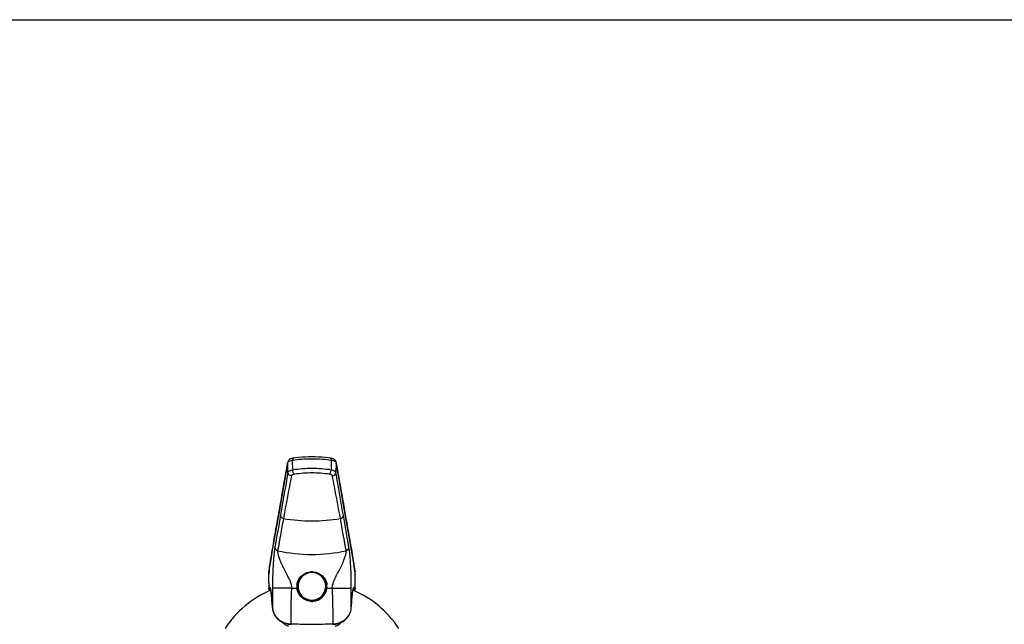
# Model space of a CAD drawing. Header units: millimetres. Extents: x 0 to 1118, y 0 to 864.
# Tile 4 of 5: x 279 to 559, y 692 to 864. Entities that reach past the tile are written whole.
import ezdxf

# ---------------------------------------------------------------- set-up
doc = ezdxf.new("R2010")
doc.units = ezdxf.units.MM
doc.header["$LTSCALE"] = 61.468
doc.layers.get('0').update_dxf_attribs({"linetype": 'CONTINUOUS'})

msp = doc.modelspace()

# ---------------------------------------------------------------- linework, layer by layer
at = {"color": 7, "linetype": 'CONTINUOUS'}
for p, q in [((0, 863.6), (1117.6, 863.6)), ((355.48, 738.1), (352.9, 723.41)), ((355.48, 738.11), (355.48, 738.1)), ((357.11, 739.16), (356.84, 739.12)), ((357.11, 739.16), (357.11, 739.16)), ((367.53, 739.16), (367.53, 739.16)), ((369.14, 738.18), (369.08, 738.35)), ((369.16, 738.11), (369.14, 738.18)), ((371.3, 725.91), (369.16, 738.1)), ((373.46, 713.63), (371.3, 725.91)), ((352.9, 723.41), (351.18, 713.63)), ((351.18, 713.63), (350.44, 709.28)), ((374.2, 709.28), (373.46, 713.63)), ((350.44, 709.28), (350.37, 708.88)), ((374.26, 708.89), (374.2, 709.28)), ((374.2, 709.28), (374.2, 709.28)), ((350.03, 705.8), (350.02, 705.55)), ((350.02, 705.55), (350.02, 705.44)), ((350.02, 705.44), (350.08, 702.08)), ((374.56, 702.08), (374.62, 705.44)), ((374.62, 705.56), (374.61, 705.8)), ((374.62, 705.44), (374.62, 705.56)), ((350.08, 702.08), (350.08, 702.08)), ((350.25, 701.69), (350.37, 701.58)), ((374.28, 701.58), (374.44, 701.75)), ((356.09, 692.03), (356.34, 692.02)), ((368.3, 692.02), (368.52, 692.03))]:
    msp.add_line(p, q, dxfattribs=at)
at = {"color": 9, "linetype": 'CONTINUOUS'}
for p, q in [((355.4, 737.61), (355.41, 737.67)), ((355.41, 737.67), (355.46, 737.91)), ((355.46, 737.91), (355.47, 737.97)), ((355.47, 737.74), (355.47, 737.97)), ((355.51, 735.14), (355.47, 737.74)), ((356.88, 735.8), (356.81, 738.61)), ((367.83, 738.61), (367.76, 735.8)), ((369.17, 737.74), (369.13, 735.14)), ((369.17, 737.97), (369.17, 737.74)), ((369.17, 737.97), (369.18, 737.91)), ((369.18, 737.91), (369.23, 737.67)), ((369.23, 737.67), (369.24, 737.61)), ((352.91, 723.4), (352.93, 723.53)), ((371.71, 723.53), (371.73, 723.4)), ((350.43, 709.15), (350.45, 709.28)), ((374.19, 709.28), (374.21, 709.15)), ((350.03, 705.73), (350.04, 705.8)), ((350.03, 705.73), (350.04, 705.44)), ((350.04, 705.44), (350.04, 705.14)), ((350.04, 705.14), (350.09, 702.18)), ((374.55, 702.18), (374.6, 705.14)), ((374.6, 705.8), (374.61, 705.73)), ((374.6, 705.14), (374.61, 705.44)), ((374.61, 705.44), (374.61, 705.73)), ((356.51, 702.24), (358.08, 702.24)), ((366.56, 702.24), (368.13, 702.24)), ((374.56, 702.09), (374.56, 702.08)), ((351.14, 696.63), (351.14, 696.62)), ((373.5, 696.63), (373.5, 696.62)), ((356.31, 692.17), (356.34, 692.17)), ((368.3, 692.17), (368.33, 692.17))]:
    msp.add_line(p, q, dxfattribs=at)
at = {"color": 7, "linetype": 'CONTINUOUS'}
for points in [[(355.55, 738.34), (355.49, 738.17), (355.48, 738.11)], [(356.84, 739.12), (356.61, 739.06), (356.41, 739), (356.22, 738.93), (356.05, 738.84), (355.9, 738.75), (355.77, 738.63), (355.65, 738.49), (355.55, 738.34)], [(367.53, 739.16), (366.97, 739.25), (366.08, 739.35), (365.17, 739.42), (364.23, 739.48), (363.27, 739.51), (362.31, 739.52), (361.34, 739.51), (360.39, 739.47), (359.45, 739.42), (358.53, 739.34), (357.65, 739.24), (357.11, 739.16)], [(368.01, 739.07), (367.78, 739.12), (367.53, 739.16)], [(369.08, 738.35), (368.99, 738.5), (368.87, 738.64), (368.73, 738.75), (368.57, 738.85), (368.41, 738.93), (368.22, 739), (368.01, 739.07)], [(350.37, 708.88), (350.3, 708.34), (350.22, 707.73), (350.15, 707.08), (350.08, 706.37), (350.03, 705.8)], [(374.61, 705.8), (374.56, 706.38), (374.49, 707.09), (374.41, 707.74), (374.34, 708.35), (374.26, 708.89)], [(350.08, 702.08), (350.11, 701.92), (350.25, 701.69)], [(374.44, 701.75), (374.55, 701.96), (374.56, 702.09)], [(351.14, 696.62), (351.18, 696.23), (351.32, 695.63), (351.53, 695.06), (351.82, 694.52), (352.16, 694.03), (352.56, 693.59), (352.99, 693.2), (353.45, 692.88), (353.94, 692.6), (354.45, 692.38), (354.97, 692.22), (355.52, 692.1), (356.09, 692.03)], [(368.52, 692.03), (369.09, 692.09), (369.64, 692.21), (370.17, 692.37), (370.68, 692.59), (371.17, 692.86), (371.63, 693.19), (372.07, 693.57), (372.46, 694.01), (372.81, 694.5), (373.1, 695.04), (373.32, 695.61), (373.45, 696.21), (373.5, 696.62)]]:
    msp.add_lwpolyline(points, dxfattribs=at)
at = {"color": 9, "linetype": 'CONTINUOUS'}
for centre, radius, start, end in [((356.1, 737.62), 0.7, 169.9122, 180.7348), ((356.17, 737.98), 0.7, 169.8804, 180.7322), ((356.17, 737.51), 0.872, 124.5923, 127.6593), ((356.26, 737.38), 1.04, 121.8632, 124.5985), ((368.47, 737.98), 0.7, 359.2677, 10.1204), ((368.94, 737.93), 0.239, 9.7811, 17.0288), ((368.54, 737.62), 0.7, 359.2652, 10.0878), ((353.61, 723.41), 0.699, 170.0336, 180.744), ((362.32, 773.44), 52.05, 261.0621, 278.9379), ((371.03, 723.41), 0.699, 359.256, 9.9658), ((362.32, 757.63), 45.78, 257.7277, 282.2723), ((370.01, 705.88), 19.85, 170.5041, 171.128), ((351.12, 709.16), 0.693, 170.5021, 180.7842), ((362.32, 702.4), 4.52, 90.0273, 94.726), ((362.32, 702.52), 4.39, 88.3993, 89.9906), ((362.31, 702.34), 4.58, 85.3018, 88.4025), ((373.52, 709.16), 0.693, 359.2159, 9.4975), ((354.63, 705.88), 19.85, 8.872, 9.4959), ((352.84, 705.48), 2.83, 174.8988, 180.8821), ((350.6, 705.75), 0.573, 175.126, 181.5304), ((438.29, 698.09), 88.59, 174.8234, 175.011), ((362.32, 702.8), 3.92, 352.3394, 187.6605), ((286.35, 698.09), 88.59, 4.989, 5.1766), ((374.04, 705.75), 0.573, 358.4693, 4.9696), ((371.74, 705.48), 2.88, 2.1744, 5.0736), ((371.85, 705.48), 2.77, 359.0858, 2.174), ((350.66, 701.95), 0.37, 163.8599, 165.7213), ((587.71, 692.57), 231.41, 177.6039, 180.0994), ((362.1, 702.79), 4.06, 173.9006, 180.8849), ((362.22, 702.79), 4.18, 180.9121, 185.9267), ((362.09, 702.78), 4.05, 185.9058, 187.6204), ((362.29, 702.8), 3.89, 187.6706, 188.1897), ((362.32, 702.8), 3.92, 188.2182, 351.7821), ((362.32, 702.81), 4.28, 275.5318, 350.5557), ((362.35, 702.8), 3.89, 351.8105, 352.3294), ((362.35, 702.8), 4.25, 350.6338, 352.4568), ((362.55, 702.78), 4.04, 352.3803, 354.0981), ((362.54, 702.79), 4.06, 359.1151, 6.1017), ((362.41, 702.79), 4.18, 354.0765, 359.0874), ((136.93, 692.57), 231.41, 359.9006, 2.3962), ((371.81, 701.32), 2.63, 16.1284, 17.1924), ((373.98, 701.96), 0.371, 342.1406, 350.3376), ((362.32, 702.84), 4.31, 264.4983, 268.1482), ((362.32, 702.75), 4.06, 264.4143, 275.5822), ((362.32, 702.77), 4.24, 268.1469, 269.9939), ((362.32, 702.82), 4.29, 270.021, 275.5173), ((355.22, 696.88), 4.09, 183.5947, 184.1322), ((355.24, 696.89), 4.11, 184.1358, 188.1807), ((355.28, 696.89), 4.14, 188.1792, 190.1167), ((355.33, 696.9), 4.2, 190.1268, 195.3674), ((369.3, 696.9), 4.2, 344.3792, 349.6001), ((369.36, 696.89), 4.15, 349.6103, 351.4716), ((369.39, 696.89), 4.11, 351.4695, 355.9007), ((369.42, 696.88), 4.09, 355.9053, 356.4053), ((356.49, 698.54), 6.38, 265.6515, 268.3382), ((368.15, 698.59), 6.43, 271.6667, 272.997), ((368.15, 698.49), 6.33, 272.9967, 274.3491)]:
    msp.add_arc(centre, radius, start, end, dxfattribs=at)
at = {"color": 7, "linetype": 'CONTINUOUS'}
for centre, radius, start, end in [((362.22, 702.81), 4, 159.0007, 163.5496), ((362.32, 702.61), 4.23, 88.4064, 94.8222), ((362.32, 702.62), 4.22, 85.1763, 88.4065), ((362.42, 702.81), 4, 16.4495, 20.9988), ((362.32, 674.63), 29.5, 113.3422, 146.65), ((362.29, 702.8), 4.07, 172.7201, 180.0041), ((362.32, 702.81), 4.1, 180.0095, 359.9901), ((362.31, 702.8), 4.09, 180.0024, 182.4828), ((362.33, 702.8), 4.11, 182.485, 185.8493), ((362.36, 702.81), 4.14, 185.8481, 187.5097), ((362.27, 702.8), 4.05, 171.8816, 172.7103), ((362.25, 702.81), 4.03, 165.6315, 171.8829), ((362.23, 702.81), 4.01, 163.5497, 165.6258), ((362.41, 702.81), 4.01, 14.3747, 16.4493), ((362.39, 702.81), 4.03, 8.1175, 14.369), ((362.37, 702.8), 4.05, 7.2899, 8.1187), ((362.3, 702.8), 4.12, 352.4856, 357.5099), ((362.35, 702.8), 4.07, 359.9959, 7.2801), ((362.33, 702.8), 4.09, 357.5174, 359.9977), ((362.32, 674.63), 29.5, 33.35, 66.6578), ((357.39, 696.41), 5.19, 226.0147, 251.0363), ((367.24, 696.42), 5.19, 288.9734, 314.0922)]:
    msp.add_arc(centre, radius, start, end, dxfattribs=at)
at = {"color": 9, "linetype": 'CONTINUOUS'}
for points, knots in [([(355.47, 737.97), (355.47, 737.99), (355.5, 738.09), (355.57, 738.16), (355.63, 738.2)], [0, 0, 0, 0, 0.213718, 1, 1, 1, 1]), ([(355.71, 738.26), (355.73, 738.27), (355.79, 738.31), (355.86, 738.34), (355.91, 738.36)], [0, 0, 0, 0, 0.231145, 1, 1, 1, 1]), ([(355.91, 738.36), (355.97, 738.39), (356.27, 738.5), (356.57, 738.57), (356.81, 738.61)], [0, 0, 0, 0, 0.213058, 1, 1, 1, 1]), ([(357.11, 739.16), (357.07, 739.16), (356.95, 739.1), (356.84, 738.89), (356.82, 738.71), (356.81, 738.61)], [0, 0, 0, 0, 0.189202, 0.542887, 1, 1, 1, 1]), ([(356.81, 738.61), (357.69, 738.75), (359.52, 738.93), (362.32, 739.02), (365.12, 738.93), (366.95, 738.75), (367.83, 738.61)], [0, 0, 0, 0, 0.239628, 0.5, 0.760372, 1, 1, 1, 1]), ([(367.53, 739.16), (367.57, 739.16), (367.69, 739.1), (367.8, 738.89), (367.82, 738.71), (367.83, 738.61)], [0, 0, 0, 0, 0.189233, 0.543022, 1, 1, 1, 1]), ([(367.83, 738.61), (367.91, 738.59), (368.22, 738.53), (368.52, 738.45), (368.73, 738.36)], [0, 0, 0, 0, 0.28526, 1, 1, 1, 1]), ([(368.73, 738.36), (368.75, 738.35), (368.85, 738.3), (368.95, 738.25), (369.01, 738.2)], [0, 0, 0, 0, 0.280094, 1, 1, 1, 1]), ([(369.01, 738.2), (369.03, 738.19), (369.09, 738.13), (369.15, 738.06), (369.17, 738)], [0, 0, 0, 0, 0.29209, 1, 1, 1, 1]), ([(352.93, 723.53), (353.14, 724.71), (353.96, 729.4), (354.78, 734.09), (355.4, 737.61)], [0, 0, 0, 0, 0.250372, 1, 1, 1, 1]), ([(355.51, 735.14), (355.34, 734.12), (354.63, 730.07), (353.92, 726.01), (353.4, 722.97)], [0, 0, 0, 0, 0.2508, 1, 1, 1, 1]), ([(356.88, 735.8), (356.69, 735.77), (356.36, 735.69), (355.94, 735.54), (355.64, 735.38), (355.52, 735.21), (355.51, 735.14)], [0, 0, 0, 0, 0.356284, 0.643946, 0.855152, 1, 1, 1, 1]), ([(356.49, 734.18), (356.24, 734.18), (355.73, 734.39), (355.51, 734.89), (355.51, 735.14)], [0, 0, 0, 0, 0.506303, 1, 1, 1, 1]), ([(357.41, 734.59), (357.33, 734.63), (357.17, 734.77), (356.94, 735.17), (356.87, 735.54), (356.88, 735.8)], [0, 0, 0, 0, 0.193857, 0.439228, 1, 1, 1, 1]), ([(367.76, 735.8), (365.97, 736.1), (362.32, 736.35), (358.67, 736.1), (356.88, 735.8)], [0, 0, 0, 0, 0.5, 1, 1, 1, 1]), ([(367.23, 734.59), (367.31, 734.63), (367.47, 734.77), (367.7, 735.17), (367.77, 735.54), (367.76, 735.8)], [0, 0, 0, 0, 0.193857, 0.439228, 1, 1, 1, 1]), ([(369.13, 735.14), (369.12, 735.21), (369, 735.38), (368.7, 735.54), (368.28, 735.69), (367.95, 735.77), (367.76, 735.8)], [0, 0, 0, 0, 0.144847, 0.356054, 0.643716, 1, 1, 1, 1]), ([(368.15, 734.18), (368.4, 734.18), (368.91, 734.39), (369.13, 734.89), (369.13, 735.14)], [0, 0, 0, 0, 0.506303, 1, 1, 1, 1]), ([(371.24, 722.97), (370.72, 726.01), (370.01, 730.07), (369.3, 734.12), (369.13, 735.14)], [0, 0, 0, 0, 0.7492, 1, 1, 1, 1]), ([(369.24, 737.61), (369.44, 736.45), (370.27, 731.75), (371.09, 727.06), (371.71, 723.53)], [0, 0, 0, 0, 0.248035, 1, 1, 1, 1]), ([(356.49, 734.18), (356.3, 733.16), (355.54, 729.11), (354.78, 725.06), (354.23, 722.03)], [0, 0, 0, 0, 0.250996, 1, 1, 1, 1]), ([(357.41, 734.59), (357.19, 734.56), (356.89, 734.49), (356.58, 734.33), (356.5, 734.22), (356.49, 734.18)], [0, 0, 0, 0, 0.646456, 0.857664, 1, 1, 1, 1]), ([(368.15, 734.18), (368.14, 734.22), (368.06, 734.33), (367.75, 734.49), (367.45, 734.56), (367.23, 734.59)], [0, 0, 0, 0, 0.142336, 0.353544, 1, 1, 1, 1]), ([(370.41, 722.03), (369.86, 725.06), (369.1, 729.11), (368.34, 733.16), (368.15, 734.18)], [0, 0, 0, 0, 0.749004, 1, 1, 1, 1]), ([(350.45, 709.28), (350.65, 710.48), (351.46, 715.19), (352.29, 719.9), (352.91, 723.4)], [0, 0, 0, 0, 0.254973, 1, 1, 1, 1]), ([(353.4, 722.97), (353.13, 721.44), (352.74, 719.15), (352.28, 716.48), (352.01, 714.96), (351.88, 714.21), (351.81, 713.84)], [0, 0, 0, 0, 0.502127, 0.752547, 0.876854, 1, 1, 1, 1]), ([(354.23, 722.03), (354.1, 721.26), (353.82, 719.73), (353.48, 717.82), (353.21, 716.3), (353.01, 715.16), (352.83, 714.21), (352.7, 713.46), (352.61, 713.09), (352.59, 712.9)], [0, 0, 0, 0, 0.25083, 0.502165, 0.6276, 0.752578, 0.876818, 0.938571, 1, 1, 1, 1]), ([(354.23, 722.03), (354.01, 722.06), (353.58, 722.29), (353.4, 722.75), (353.4, 722.97)], [0, 0, 0, 0, 0.506019, 1, 1, 1, 1]), ([(370.41, 722.03), (370.63, 722.06), (371.06, 722.29), (371.24, 722.75), (371.24, 722.97)], [0, 0, 0, 0, 0.506019, 1, 1, 1, 1]), ([(372.05, 712.9), (372.03, 713.09), (371.94, 713.46), (371.85, 714.02), (371.74, 714.59), (371.6, 715.35), (371.43, 716.3), (371.16, 717.82), (370.82, 719.73), (370.54, 721.26), (370.41, 722.03)], [0, 0, 0, 0, 0.061429, 0.123182, 0.18519, 0.247422, 0.3724, 0.497835, 0.74917, 1, 1, 1, 1]), ([(372.83, 713.84), (372.76, 714.21), (372.63, 714.96), (372.36, 716.48), (371.9, 719.15), (371.51, 721.44), (371.24, 722.97)], [0, 0, 0, 0, 0.123147, 0.247454, 0.497873, 1, 1, 1, 1]), ([(371.73, 723.4), (371.93, 722.24), (372.76, 717.53), (373.6, 712.82), (374.19, 709.28)], [0, 0, 0, 0, 0.247565, 1, 1, 1, 1]), ([(351.81, 713.84), (351.73, 713.36), (351.54, 712.15), (351.34, 709.82), (351.18, 706.47), (351.14, 703.84), (351.14, 702.34)], [0, 0, 0, 0, 0.126038, 0.317484, 0.608061, 1, 1, 1, 1]), ([(352.59, 712.9), (352.38, 712.95), (351.98, 713.18), (351.81, 713.62), (351.81, 713.84)], [0, 0, 0, 0, 0.505613, 1, 1, 1, 1]), ([(352.59, 712.9), (352.55, 712.69), (352.61, 712.15), (352.85, 711.25), (353.27, 710.1), (354.08, 708.21), (355.19, 706.23), (356.25, 704.09), (356.54, 702.86), (356.51, 702.24)], [0, 0, 0, 0, 0.055285, 0.137516, 0.245352, 0.375108, 0.677854, 0.83858, 1, 1, 1, 1]), ([(368.13, 702.24), (368.1, 702.86), (368.39, 704.09), (369.45, 706.23), (370.56, 708.21), (371.37, 710.1), (371.79, 711.25), (372.03, 712.15), (372.09, 712.69), (372.05, 712.9)], [0, 0, 0, 0, 0.161419, 0.322146, 0.624892, 0.754648, 0.862484, 0.944715, 1, 1, 1, 1]), ([(372.05, 712.9), (372.26, 712.94), (372.66, 713.18), (372.83, 713.62), (372.83, 713.84)], [0, 0, 0, 0, 0.504919, 1, 1, 1, 1]), ([(373.5, 702.34), (373.5, 703.84), (373.46, 706.47), (373.3, 709.82), (373.1, 712.15), (372.91, 713.36), (372.83, 713.84)], [0, 0, 0, 0, 0.39194, 0.682517, 0.873963, 1, 1, 1, 1]), ([(350.06, 706.09), (350.09, 706.37), (350.18, 707.32), (350.29, 708.27), (350.39, 708.94)], [0, 0, 0, 0, 0.291972, 1, 1, 1, 1]), ([(358.07, 703.22), (358.12, 703.71), (358.4, 704.65), (359.28, 705.82), (360.5, 706.62), (361.46, 706.86), (361.95, 706.9)], [0, 0, 0, 0, 0.252427, 0.498145, 0.745159, 1, 1, 1, 1]), ([(362.69, 706.9), (363.18, 706.86), (364.14, 706.62), (365.36, 705.82), (366.24, 704.65), (366.52, 703.71), (366.57, 703.22)], [0, 0, 0, 0, 0.254842, 0.501856, 0.747574, 1, 1, 1, 1]), ([(374.25, 708.94), (374.28, 708.74), (374.41, 707.8), (374.51, 706.84), (374.58, 706.09)], [0, 0, 0, 0, 0.207649, 1, 1, 1, 1]), ([(350.09, 702.18), (350.11, 702.24), (350.14, 702.35), (350.2, 702.47), (350.25, 702.55), (350.33, 702.57), (350.4, 702.51), (350.49, 702.35), (350.53, 702.19), (350.56, 702.07)], [0, 0, 0, 0, 0.180215, 0.311841, 0.399268, 0.458476, 0.528792, 0.6381, 1, 1, 1, 1]), ([(350.09, 702.18), (350.09, 702.14), (350.15, 702.04), (350.26, 702.03), (350.3, 702.05)], [0, 0, 0, 0, 0.497772, 1, 1, 1, 1]), ([(350.3, 702.05), (350.32, 702.12), (350.36, 702.23), (350.42, 702.35), (350.45, 702.38)], [0, 0, 0, 0, 0.602757, 1, 1, 1, 1]), ([(350.43, 701.64), (350.42, 701.65), (350.37, 701.71), (350.32, 701.79), (350.3, 701.84)], [0, 0, 0, 0, 0.27715, 1, 1, 1, 1]), ([(350.56, 702.07), (350.57, 702.05), (350.59, 701.98), (350.6, 701.9), (350.62, 701.83)], [0, 0, 0, 0, 0.232568, 1, 1, 1, 1]), ([(350.62, 701.83), (350.68, 701.55), (350.78, 700.88), (350.97, 699.15), (351.08, 697.69), (351.14, 696.63)], [0, 0, 0, 0, 0.164352, 0.387503, 1, 1, 1, 1]), ([(356.51, 702.24), (355.82, 702.25), (354.83, 702.25), (353.57, 702.27), (352.79, 702.28), (352.15, 702.29), (351.67, 702.3), (351.35, 702.32), (351.19, 702.32), (351.14, 702.34)], [0, 0, 0, 0, 0.385925, 0.554566, 0.701026, 0.821519, 0.912935, 0.972924, 1, 1, 1, 1]), ([(358.08, 702.24), (358.1, 702.25), (358.14, 702.25), (358.2, 702.26), (358.23, 702.26), (358.25, 702.27), (358.26, 702.26)], [0, 0, 0, 0, 0.36772, 0.694101, 0.918709, 1, 1, 1, 1]), ([(361.91, 698.55), (361.44, 698.6), (360.5, 698.85), (359.3, 699.67), (358.43, 700.84), (358.14, 701.77), (358.08, 702.24)], [0, 0, 0, 0, 0.250266, 0.499983, 0.749718, 1, 1, 1, 1]), ([(361.92, 698.7), (361.47, 698.75), (360.57, 698.99), (359.42, 699.79), (358.59, 700.92), (358.32, 701.81), (358.26, 702.26)], [0, 0, 0, 0, 0.250271, 0.499955, 0.749675, 1, 1, 1, 1]), ([(366.38, 702.26), (366.32, 701.81), (366.05, 700.92), (365.22, 699.79), (364.07, 698.99), (363.17, 698.75), (362.72, 698.7)], [0, 0, 0, 0, 0.250325, 0.500045, 0.749729, 1, 1, 1, 1]), ([(366.56, 702.24), (366.54, 702.25), (366.5, 702.25), (366.44, 702.26), (366.41, 702.26), (366.39, 702.27), (366.38, 702.26)], [0, 0, 0, 0, 0.367669, 0.693999, 0.91861, 1, 1, 1, 1]), ([(368.13, 702.24), (368.82, 702.25), (369.81, 702.25), (371.07, 702.27), (371.85, 702.28), (372.49, 702.29), (372.98, 702.3), (373.29, 702.32), (373.45, 702.32), (373.5, 702.34)], [0, 0, 0, 0, 0.385925, 0.554566, 0.701026, 0.821519, 0.912935, 0.972924, 1, 1, 1, 1]), ([(373.5, 696.63), (373.56, 697.69), (373.67, 699.15), (373.86, 700.88), (373.96, 701.55), (374.02, 701.83)], [0, 0, 0, 0, 0.612502, 0.835651, 1, 1, 1, 1]), ([(374.02, 701.83), (374.05, 701.97), (374.09, 702.16), (374.17, 702.38), (374.22, 702.48), (374.27, 702.55), (374.36, 702.58), (374.41, 702.51), (374.44, 702.47)], [0, 0, 0, 0, 0.439768, 0.597643, 0.715591, 0.797274, 0.854277, 1, 1, 1, 1]), ([(374.19, 702.38), (374.21, 702.37), (374.27, 702.28), (374.3, 702.18), (374.32, 702.09)], [0, 0, 0, 0, 0.179815, 1, 1, 1, 1]), ([(374.34, 701.84), (374.33, 701.83), (374.3, 701.75), (374.25, 701.68), (374.21, 701.64)], [0, 0, 0, 0, 0.227201, 1, 1, 1, 1]), ([(374.55, 702.18), (374.55, 702.14), (374.49, 702.04), (374.38, 702.03), (374.34, 702.05)], [0, 0, 0, 0, 0.497772, 1, 1, 1, 1]), ([(374.46, 702.43), (374.47, 702.41), (374.5, 702.33), (374.53, 702.25), (374.55, 702.18)], [0, 0, 0, 0, 0.207944, 1, 1, 1, 1]), ([(351.28, 695.79), (351.4, 695.36), (351.79, 694.5), (352.78, 693.37), (354.22, 692.5), (355.39, 692.23), (356.01, 692.18)], [0, 0, 0, 0, 0.211264, 0.442598, 0.703438, 1, 1, 1, 1]), ([(368.63, 692.18), (369.25, 692.23), (370.41, 692.5), (371.85, 693.37), (372.84, 694.48), (373.23, 695.34), (373.35, 695.77)], [0, 0, 0, 0, 0.296436, 0.557287, 0.788689, 1, 1, 1, 1]), ([(356.31, 692.17), (356.31, 692.13), (356.31, 692.09), (356.32, 692.02), (356.34, 692.02)], [0, 0, 0, 0, 0.672729, 1, 1, 1, 1]), ([(356.34, 692.17), (356.84, 692.15), (358.83, 692.1), (360.82, 692.07), (362.32, 692.07)], [0, 0, 0, 0, 0.246222, 1, 1, 1, 1]), ([(362.32, 692.07), (362.82, 692.07), (364.82, 692.08), (366.81, 692.12), (368.3, 692.17)], [0, 0, 0, 0, 0.252746, 1, 1, 1, 1]), ([(368.33, 692.17), (368.34, 692.13), (368.33, 692.09), (368.32, 692.02), (368.3, 692.02)], [0, 0, 0, 0, 0.672732, 1, 1, 1, 1])]:
    msp.add_open_spline(points, degree=3, knots=knots, dxfattribs=at)
for points in [[(367.23, 734.59), (365.61, 734.86), (362.32, 735.08), (359.03, 734.86), (357.41, 734.59)], [(350.08, 702.08), (350.08, 702.12), (350.08, 702.15), (350.09, 702.18)], [(350.3, 701.84), (350.29, 701.9), (350.28, 701.97), (350.3, 702.03)], [(351.14, 702.34), (351.14, 700.43), (351.14, 698.53), (351.14, 696.63)], [(373.5, 696.63), (373.5, 698.53), (373.5, 700.43), (373.5, 702.34)], [(374.34, 702.05), (374.35, 702), (374.36, 701.94), (374.35, 701.89)], [(374.44, 702.47), (374.45, 702.46), (374.45, 702.44), (374.46, 702.43)], [(374.55, 702.18), (374.56, 702.15), (374.56, 702.12), (374.56, 702.09)]]:
    msp.add_open_spline(points, degree=3, dxfattribs=at)
at = {"color": 7, "linetype": 'CONTINUOUS'}
for points, knots in [([(358.49, 704.25), (358.75, 704.94), (359.71, 706.21), (361.21, 706.76), (361.97, 706.83)], [0, 0, 0, 0, 0.493728, 1, 1, 1, 1]), ([(362.68, 706.83), (363.43, 706.76), (364.93, 706.21), (365.89, 704.94), (366.15, 704.25)], [0, 0, 0, 0, 0.506272, 1, 1, 1, 1]), ([(350.5, 702.27), (350.48, 702.29), (350.46, 702.34), (350.45, 702.38), (350.42, 702.43), (350.44, 702.42), (350.44, 702.42)], [0, 0, 0, 0, 0.498503, 0.819456, 0.930475, 1, 1, 1, 1]), ([(351.14, 696.62), (351.1, 697.31), (351.01, 698.56), (350.86, 700.21), (350.7, 701.39), (350.59, 702.04), (350.5, 702.27)], [0, 0, 0, 0, 0.366342, 0.658485, 0.871157, 1, 1, 1, 1]), ([(373.5, 696.62), (373.54, 697.31), (373.63, 698.56), (373.78, 700.21), (373.94, 701.39), (374.05, 702.04), (374.15, 702.27)], [0, 0, 0, 0, 0.366342, 0.658485, 0.871157, 1, 1, 1, 1]), ([(374.15, 702.27), (374.16, 702.29), (374.18, 702.34), (374.19, 702.38), (374.22, 702.43), (374.2, 702.42), (374.2, 702.42)], [0, 0, 0, 0, 0.498503, 0.819456, 0.930475, 1, 1, 1, 1])]:
    msp.add_open_spline(points, degree=3, knots=knots, dxfattribs=at)

doc.saveas('drawing.dxf')
